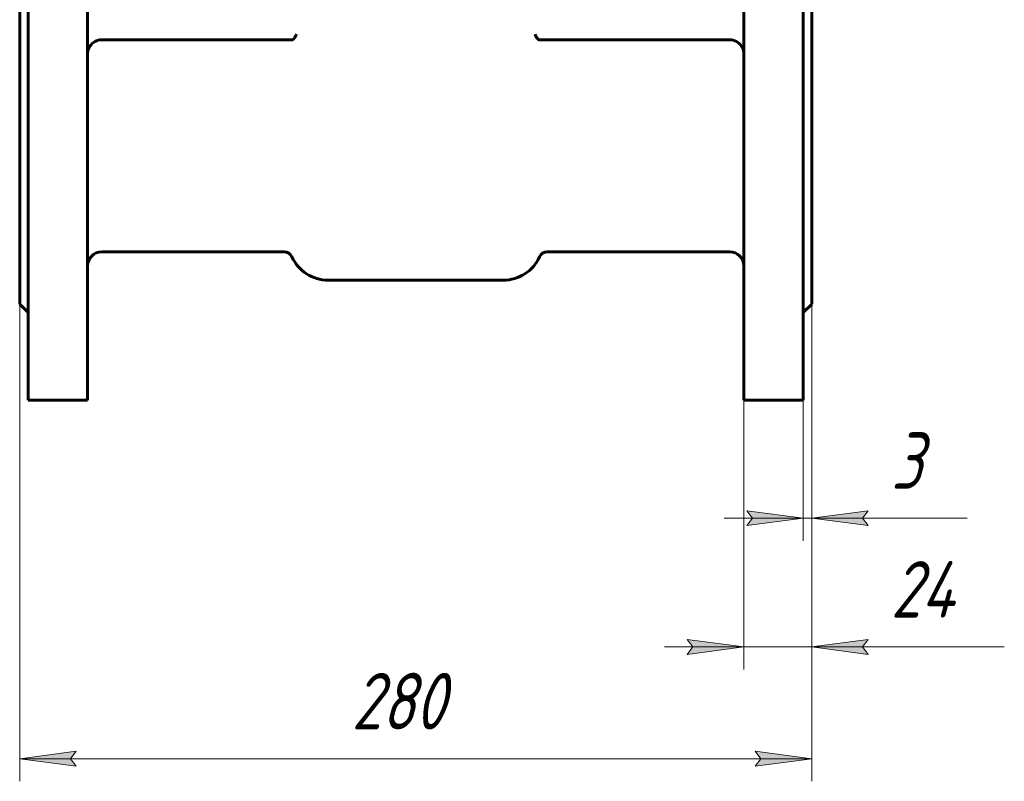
# Model space of a CAD drawing. Header units: millimetres. Extents: x 0 to 594, y 0 to 420.
# Tile 2 of 9: x 148 to 235, y 100 to 167. Entities that reach past the tile are written whole.
import ezdxf

# ---------------------------------------------------------------- set-up
doc = ezdxf.new("R2010")
doc.units = ezdxf.units.MM
doc.linetypes.add('K5LT_BASIC', pattern=[0])
doc.linetypes.add('K5LT_THIN', pattern=[0])
doc.layers.add('Системный слой', color=7, linetype='Continuous')
doc.layers.add('Системный слой (1)', color=7, linetype='Continuous', true_color=0x6c6c6c)
doc.styles.add('KDIMTEXTSTYLE', font='txt', dxfattribs={"width": 0.96, "oblique": 15, "height": 5})
doc.styles.add('KTEXTSTYLE', font='txt', dxfattribs={"width": 0.96, "height": 5})
doc.dimstyles.new('KDIMSTYLE (0.25)', dxfattribs={"dimtxt": 5, "dimasz": 1, "dimexe": 2, "dimexo": 0, "dimgap": 1, "dimtad": 1, "dimlfac": 4, "dimtxsty": 'KDIMTEXTSTYLE', "dimsah": 1, "dimcen": 0, "dimdle": 1, "dimadec": 0, "dimazin": 0, "dimtfac": 0.667, "dimtmove": 0, "dimatfit": 3, "dimfxl": 1, "dimtvp": 1, "dimtolj": 1, "dimtzin": 0, "dimarcsym": 0})

# ---------------------------------------------------------------- blocks, each defined once
blk = doc.blocks.new('U24')
at = {"layer": 'Системный слой (1)', "color": 143, "linetype": 'K5LT_BASIC', "lineweight": 60, "true_color": 0x33acca}
for p, q in [((153.999, 203.608), (153.999, 168.608)), ((153.999, 168.608), (153.999, 133.608))]:
    blk.add_line(p, q, dxfattribs=at)
blk = doc.blocks.new('U41')
at = {"layer": 'Системный слой (1)', "color": 143, "linetype": 'K5LT_BASIC', "lineweight": 60, "true_color": 0x33acca}
for p, q in [((147.999, 195.108), (147.999, 168.608)), ((147.999, 168.608), (147.999, 142.108))]:
    blk.add_line(p, q, dxfattribs=at)
blk = doc.blocks.new('U42')
at = {"layer": 'Системный слой (1)', "color": 143, "linetype": 'K5LT_BASIC', "lineweight": 60, "true_color": 0x33acca}
for p, q in [((148.749, 203.608), (148.749, 168.608)), ((148.749, 168.608), (148.749, 133.608))]:
    blk.add_line(p, q, dxfattribs=at)
blk = doc.blocks.new('U43')
at = {"layer": 'Системный слой (1)', "color": 143, "linetype": 'K5LT_BASIC', "lineweight": 60, "true_color": 0x33acca}
for p, q in [((217.999, 195.108), (217.999, 168.608)), ((217.999, 168.608), (217.999, 142.108))]:
    blk.add_line(p, q, dxfattribs=at)
blk = doc.blocks.new('U44')
at = {"layer": 'Системный слой (1)', "color": 143, "linetype": 'K5LT_BASIC', "lineweight": 60, "true_color": 0x33acca}
for p, q in [((217.249, 203.608), (217.249, 168.608)), ((217.249, 168.608), (217.249, 133.608))]:
    blk.add_line(p, q, dxfattribs=at)
blk = doc.blocks.new('U45')
at = {"layer": 'Системный слой (1)', "color": 143, "linetype": 'K5LT_BASIC', "lineweight": 60, "true_color": 0x33acca}
for p, q in [((211.999, 203.608), (211.999, 168.608)), ((211.999, 168.608), (211.999, 133.608))]:
    blk.add_line(p, q, dxfattribs=at)
blk = doc.blocks.new('D0')
at = {"layer": 'Системный слой (1)'}
for points in [[(152.499, 101.922), (152.999, 102.58), (147.999, 101.922), (152.999, 101.264)], [(212.999, 101.264), (217.999, 101.922), (212.999, 102.58), (213.499, 101.922)]]:
    blk.add_hatch(color=7, dxfattribs=at).paths.add_polyline_path(points)
at = {"layer": 'Системный слой (1)', "color": 7, "linetype": 'K5LT_THIN', "lineweight": 18, "true_color": 0xffffff}
for p, q in [((147.999, 142.108), (147.999, 99.922)), ((217.999, 142.108), (217.999, 99.922)), ((147.999, 101.922), (152.999, 102.58)), ((152.999, 101.264), (147.999, 101.922)), ((217.999, 101.922), (147.999, 101.922)), ((152.999, 102.58), (152.499, 101.922)), ((152.499, 101.922), (152.999, 101.264)), ((213.499, 101.922), (212.999, 102.58)), ((212.999, 102.58), (217.999, 101.922)), ((217.999, 101.922), (212.999, 101.264)), ((212.999, 101.264), (213.499, 101.922))]:
    blk.add_line(p, q, dxfattribs=at)
blk.add_wipeout([(177.327, 102.922), (177.327, 110.304), (188.218, 110.304), (188.218, 102.922)]).dxf.layer = 'Системный слой (1)'
at = {"layer": 'Системный слой (1)', "color": 7, "insert": (177.327, 109.51), "char_height": 5, "attachment_point": 1, "style": 'KTEXTSTYLE'}
blk.add_mtext('\\fArial|b0|c204|p34;\\H5.0;\\W1.000;\\Q15;\\fGOST Type AU|b0|i0|c204|p34;\\Q15;\\W0.960;280', dxfattribs=at)
blk = doc.blocks.new('KDIMARROW_01')
at = {"layer": 'Системный слой'}
blk.add_hatch(color=0, dxfattribs=at).paths.add_polyline_path([(-5, -0.658), (0, 0), (-5, 0.658), (-4.5, 0)])
at = {"layer": 'Системный слой', "color": 0, "linetype": 'K5LT_THIN', "lineweight": 18}
for p, q in [((-4.5, 0), (-5, 0.658)), ((-5, 0.658), (0, 0)), ((0, 0), (-5, -0.658)), ((-5, -0.658), (-4.5, 0))]:
    blk.add_line(p, q, dxfattribs=at)
at = {"layer": 'Системный слой (1)', "color": 0, "linetype": 'K5LT_THIN', "lineweight": 18}
blk.add_line((182.999, 168.608), (182.749, 168.608), dxfattribs=at)
blk = doc.blocks.new('D1')
at = {"layer": 'Системный слой (1)'}
for points in [[(211.999, 111.804), (206.999, 112.462), (207.499, 111.804), (206.999, 111.146)], [(222.499, 111.804), (222.999, 112.462), (217.999, 111.804), (222.999, 111.146)]]:
    blk.add_hatch(color=7, dxfattribs=at).paths.add_polyline_path(points)
at = {"layer": 'Системный слой (1)', "color": 7, "linetype": 'K5LT_THIN', "lineweight": 18, "true_color": 0xffffff}
for p, q in [((217.999, 142.108), (217.999, 109.804)), ((211.999, 133.608), (211.999, 109.804)), ((211.999, 111.804), (206.999, 112.462)), ((206.999, 112.462), (207.499, 111.804)), ((222.999, 112.462), (217.999, 111.804)), ((222.499, 111.804), (222.999, 112.462)), ((211.999, 111.804), (204.999, 111.804)), ((207.499, 111.804), (206.999, 111.146)), ((206.999, 111.146), (211.999, 111.804)), ((211.999, 111.804), (217.999, 111.804)), ((217.999, 111.804), (222.999, 111.146)), ((217.999, 111.804), (224.999, 111.804)), ((217.999, 111.804), (222.979, 111.804)), ((222.999, 111.146), (222.499, 111.804)), ((222.979, 111.804), (235.017, 111.804))]:
    blk.add_line(p, q, dxfattribs=at)
blk.add_wipeout([(224.979, 112.804), (224.979, 120.186), (232.696, 120.186), (232.696, 112.804)]).dxf.layer = 'Системный слой (1)'
at = {"layer": 'Системный слой (1)', "color": 7, "insert": (224.979, 119.391), "char_height": 5, "attachment_point": 1, "style": 'KTEXTSTYLE'}
blk.add_mtext('\\fArial|b0|c204|p34;\\H5.0;\\W1.000;\\Q15;\\fGOST Type AU|b0|i0|c204|p34;\\Q15;\\W0.960;24', dxfattribs=at)
blk = doc.blocks.new('D2')
at = {"layer": 'Системный слой (1)'}
for points in [[(212.249, 122.532), (217.249, 123.19), (212.249, 123.849), (212.749, 123.19)], [(222.499, 123.19), (222.999, 123.849), (217.999, 123.19), (222.999, 122.532)]]:
    blk.add_hatch(color=7, dxfattribs=at).paths.add_polyline_path(points)
at = {"layer": 'Системный слой (1)', "color": 7, "linetype": 'K5LT_THIN', "lineweight": 18, "true_color": 0xffffff}
for p, q in [((217.999, 142.108), (217.999, 121.19)), ((217.249, 133.608), (217.249, 121.19)), ((217.249, 123.19), (212.249, 123.849)), ((212.249, 123.849), (212.749, 123.19)), ((222.999, 123.849), (217.999, 123.19)), ((222.499, 123.19), (222.999, 123.849)), ((217.249, 123.19), (210.249, 123.19)), ((212.749, 123.19), (212.249, 122.532)), ((212.249, 122.532), (217.249, 123.19)), ((217.249, 123.19), (217.999, 123.19)), ((217.999, 123.19), (222.999, 122.532)), ((217.999, 123.19), (224.999, 123.19)), ((217.999, 123.19), (223.002, 123.19)), ((222.999, 122.532), (222.499, 123.19)), ((223.002, 123.19), (231.732, 123.19))]:
    blk.add_line(p, q, dxfattribs=at)
blk.add_wipeout([(225.002, 124.19), (225.002, 131.572), (229.543, 131.572), (229.543, 124.19)]).dxf.layer = 'Системный слой (1)'
at = {"layer": 'Системный слой (1)', "color": 7, "insert": (225.002, 130.778), "char_height": 5, "attachment_point": 1, "style": 'KTEXTSTYLE'}
blk.add_mtext('\\fArial|b0|c204|p34;\\H5.0;\\W1.000;\\Q15;\\fGOST Type AU|b0|i0|c204|p34;\\Q15;\\W0.960;3', dxfattribs=at)

msp = doc.modelspace()

# ---------------------------------------------------------------- linework, layer by layer
at = {"layer": 'Системный слой (1)', "color": 143, "linetype": 'K5LT_BASIC', "lineweight": 60, "true_color": 0x33acca}
for p, q in [((172.0484, 165.4834), (155.2495, 165.4834)), ((172.0731, 165.4834), (172.0484, 165.4834)), ((193.9259, 165.4834), (193.9506, 165.4834)), ((193.9506, 165.4834), (210.7495, 165.4834)), ((171.3765, 146.7334), (155.2495, 146.7334)), ((210.7495, 146.7334), (194.6225, 146.7334)), ((175.2495, 144.2334), (190.7495, 144.2334)), ((147.9995, 142.1084), (148.7495, 141.3584)), ((217.9995, 142.1084), (217.2495, 141.3584)), ((148.7495, 133.6084), (153.9995, 133.6084)), ((217.2495, 133.6084), (211.9995, 133.6084))]:
    msp.add_line(p, q, dxfattribs=at)
for centre, radius, start, end in [((155.2495, 164.2334), 1.25, 90, 146.151419), ((210.7495, 164.2334), 1.25, 33.848581, 90), ((155.2495, 145.4834), 1.25, 90, 180), ((171.3765, 145.9834), 0.75, 24.315739, 90), ((175.2495, 147.7334), 3.5, 204.315739, 270), ((190.7495, 147.7334), 3.5, 270, 335.684261), ((194.6225, 145.9834), 0.75, 90, 155.684261), ((210.7495, 145.4834), 1.25, 0, 90)]:
    msp.add_arc(centre, radius, start, end, dxfattribs=at)
for points, knots in [([(172.0731, 165.4834), (172.1075, 165.4834), (172.143, 165.4998), (172.2282, 165.5682), (172.2738, 165.6293), (172.3608, 165.766), (172.4071, 165.857), (172.4533, 165.9476), (172.4535, 165.9481), (172.4538, 165.9486)], [0, 0, 0, 0, 0.09891175, 0.09891175, 0.23823382, 0.23823382, 0.41814182, 0.41814182, 0.41912112, 0.41912112, 0.41912112, 0.41912112]), ([(193.9259, 165.4834), (193.8915, 165.4834), (193.856, 165.4998), (193.7708, 165.5682), (193.7252, 165.6293), (193.6382, 165.766), (193.5919, 165.857), (193.5457, 165.9476), (193.5455, 165.9481), (193.5452, 165.9486)], [0, 0, 0, 0, 0.09891175, 0.09891175, 0.23823382, 0.23823382, 0.41814182, 0.41814182, 0.41912112, 0.41912112, 0.41912112, 0.41912112]), ([(154.2114, 164.9296), (154.1798, 164.8826), (154.1308, 164.8015), (154.0755, 164.6868), (154.0332, 164.5735), (154.0058, 164.4576), (153.9995, 164.3765), (153.9995, 164.3405)], [0, 0, 0, 0, 1.8915036, 3.2552817, 4.6141753, 6.4755883, 8, 8, 8, 8]), ([(211.7876, 164.9296), (211.8192, 164.8826), (211.8682, 164.8015), (211.9235, 164.6868), (211.9658, 164.5735), (211.9932, 164.4576), (211.9995, 164.3765), (211.9995, 164.3405)], [0, 0, 0, 0, 1.8915036, 3.2552817, 4.6141753, 6.4755883, 8, 8, 8, 8])]:
    msp.add_open_spline(points, degree=3, knots=knots, dxfattribs=at)

# ---------------------------------------------------------------- block references
at = {"layer": 'Системный слой (1)'}
for name in ['U42', 'U24', 'U45', 'U44', 'U41', 'U43']:
    msp.add_blockref(name, (0, 0), dxfattribs=at)

# ---------------------------------------------------------------- next in the draw order: dimensions: what is measured, and where the dimension line sits
at = {"layer": 'Системный слой (1)', "color": 7}
dim = msp.add_linear_dim(base=(217.9995, 101.9221), p1=(147.9995, 142.1084), p2=(217.9995, 142.1084), dimstyle='KDIMSTYLE (0.25)', override={"dimexo": 0, "dimpost": '\\fGOST Type AU|b0|c204|p34;\\H5.0;\\W0.960;\\Q15;<>', "dimblk1": 'KDIMARROW_01', "dimblk2": 'KDIMARROW_01', "dimse1": 0, "dimse2": 0, "dimclrt": 7, "dimtol": 1, "dimtp": 0, "dimtm": 0, "dimtdec": 5, "dimtolj": 1}, dxfattribs=at)
dim.commit()
dim.dimension.update_dxf_attribs({"geometry": 'D0', "text_midpoint": (182.9995, 101.9221), "dimtype": 160})

# ---------------------------------------------------------------- next in the draw order: dimensions: what is measured, and where the dimension line sits
dim = msp.add_linear_dim(base=(211.9995, 111.8038), p1=(217.9995, 142.1084), p2=(211.9995, 133.6084), dimstyle='KDIMSTYLE (0.25)', override={"dimexo": 0, "dimtoh": 1, "dimpost": '\\fGOST Type AU|b0|c204|p34;\\H5.0;\\W0.960;\\Q15;<>', "dimblk1": 'KDIMARROW_01', "dimblk2": 'KDIMARROW_01', "dimse1": 0, "dimse2": 0, "dimclrt": 7, "dimtol": 1, "dimtp": 0, "dimtm": 0, "dimtdec": 5, "dimtmove": 1, "dimtolj": 1}, dxfattribs=at)
dim.commit()
dim.dimension.update_dxf_attribs({"geometry": 'D1', "text_midpoint": (228.9984, 111.8038), "dimtype": 160})

# ---------------------------------------------------------------- next in the draw order: dimensions: what is measured, and where the dimension line sits
dim = msp.add_linear_dim(base=(217.2495, 123.1903), p1=(217.9995, 142.1084), p2=(217.2495, 133.6084), dimstyle='KDIMSTYLE (0.25)', override={"dimexo": 0, "dimtoh": 1, "dimpost": '\\fGOST Type AU|b0|c204|p34;\\H5.0;\\W0.960;\\Q15;<>', "dimblk1": 'KDIMARROW_01', "dimblk2": 'KDIMARROW_01', "dimse1": 0, "dimse2": 0, "dimclrt": 7, "dimtol": 1, "dimtp": 0, "dimtm": 0, "dimtdec": 5, "dimtmove": 1, "dimtolj": 1}, dxfattribs=at)
dim.commit()
dim.dimension.update_dxf_attribs({"geometry": 'D2', "text_midpoint": (227.3672, 123.1903), "dimtype": 160})

doc.saveas('drawing.dxf')
